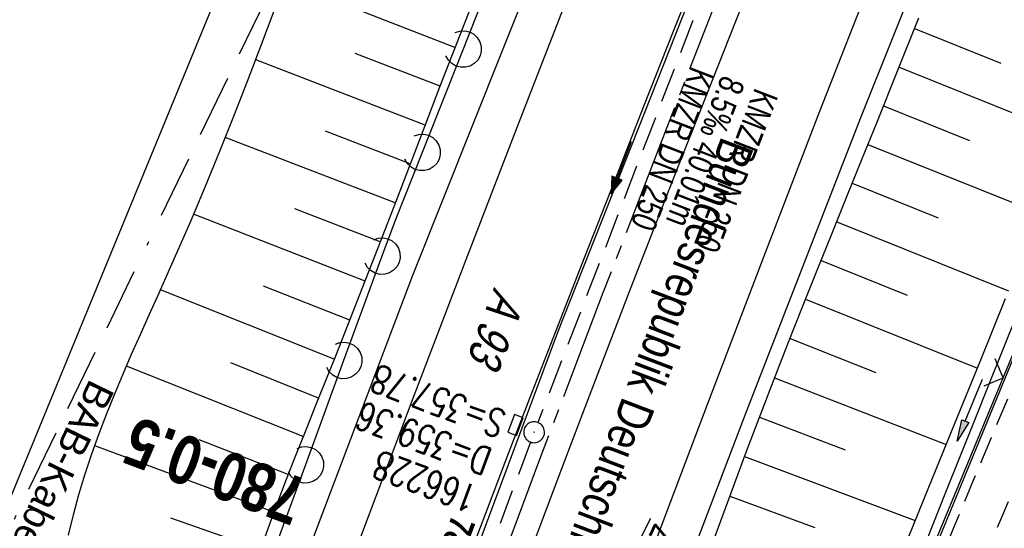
# Model space of a CAD drawing. Extents: x 508892 to 509489, y 458506 to 459473.
# Tile 36 of 63: x 509129 to 509200, y 459042 to 459078. Entities that reach past the tile are written whole.
import ezdxf
from ezdxf.enums import TextEntityAlignment as Align

# ---------------------------------------------------------------- set-up
doc = ezdxf.new("R2010")
doc.units = 0
doc.header["$LTSCALE"] = 10
doc.header["$MEASUREMENT"] = 0
for name, pattern in [('ACAD_ISO16W100', [73, 15, -6.5, 15, -6.5, 15, -7, 1, -7]), ('ACHSE', [5.5, 4, -0.5, 0.5, -0.5]), ('AUSGEZOGEN', [0]), ('LT00', [0]), ('LT11', [0.3, 0.2, -0.1]), ('LT17', [0.15, 0.1, -0.05]), ('STRICHLINIE2', [0.375, 0.25, -0.125])]:
    doc.linetypes.add(name, pattern=pattern)
doc.layers.get('0').update_dxf_attribs({"linetype": 'LT00'})
for name, color, linetype in [('--EK_FBR', 1, 'LT00'), ('--EK_Halt-Pfeil', 4, 'LT00'), ('--EK_Haltung', 7, 'STRICHLINIE2'), ('--EK_Haltung-Text', 140, 'LT00'), ('--EK_Schacht-Text', 5, 'LT00'), ('--EK_STATIONSZEICHEN_NR', 19, 'LT17'), ('--EL_DFK_AB_L', 21, 'LT00'), ('--EL_Halt-Pfeil', 4, 'LT00'), ('--EL_Haltung', 182, 'STRICHLINIE2'), ('--EL_Haltung-Text', 182, 'LT00'), ('-AX-093', 35, 'ACHSE'), ('-STATIONZEICHEN_NR', 19, 'LT00'), ('BAB-KABEL', 220, 'ACAD_ISO16W100'), ('BAB-KABEL_TEXT', 221, 'Continuous'), ('BRD', 255, 'Continuous'), ('DFK_AB_L', 21, 'LT00'), ('DFK_BES-WEGE', 255, 'LT00'), ('PFEIL', 140, 'AUSGEZOGEN'), ('V111_AFBR_BAB', 250, 'LT00'), ('V111_BOESCH', 250, 'LT00'), ('V111_BOSCHUNG', 250, 'LT00'), ('V111_FELDWEG', 250, 'LT11'), ('V111_GRABEN', 250, 'LT00'), ('V111_H_BORD', 8, 'LT00'), ('V111_KA_PRUF', 182, 'LT00'), ('V111_LAERM', 11, 'LT00'), ('V111_LD_MARK', 250, 'LT00'), ('V111_SINKK', 182, 'LT00'), ('V111_ZAUN', 40, 'LT00')]:
    doc.layers.add(name, color=color, linetype=linetype)
doc.styles.add('Beschrift', font='ARIAL.TTF')
doc.styles.add('Haltungsbeschriftung', font='ARIAL.TTF', dxfattribs={"width": 0.75})
doc.styles.add('Knoten', font='ARIALBD.TTF', dxfattribs={"width": 0.8, "height": 1.8})
doc.styles.add('schachtbeschriftung', font='romans.shx', dxfattribs={"width": 0.75, "height": 2})
doc.styles.get("Standard").update_dxf_attribs({"font": 'ARIAL.TTF'})

# ---------------------------------------------------------------- blocks, each defined once
blk = doc.blocks.new('Pfreil3')
at = {"layer": 'PFEIL'}
blk.add_hatch(color=256, dxfattribs=at).paths.add_polyline_path([(-1.549, 0.273), (-1.549, -0.273), (0, 0)])
for p, q in [((-1.549, 0), (-4.831, 0)), ((-1.549, -0.273), (-1.549, 0.273)), ((-1.549, 0.273), (0, 0)), ((0, 0), (-1.549, -0.273))]:
    blk.add_line(p, q, dxfattribs=at)
blk = doc.blocks.new('SYMB0003')
at = {"color": 0, "linetype": 'ByBlock'}
for p, q in [((-0.015712, 0), (0.010166, 0.012015)), ((0, -0.021257), (-0.015712, 0)), ((0.010166, 0.012015), (0, -0.021257))]:
    blk.add_line(p, q, dxfattribs=at)
for points in [[(-0.031395, 0.499013), (-0.093691, 0.491144), (-0.154509, 0.475528), (-0.21289, 0.452414), (-0.267913, 0.422164), (-0.318712, 0.385257), (-0.364484, 0.342274), (-0.404509, 0.293893), (-0.438154, 0.240877), (-0.464888, 0.184062), (-0.484292, 0.124345), (-0.496058, 0.062667), (-0.5, 0)], [(0.5, 0), (0.496057, 0.062667), (0.484292, 0.124345), (0.464888, 0.184062), (0.438153, 0.240877), (0.404509, 0.293893), (0.364484, 0.342274), (0.318712, 0.385257), (0.267913, 0.422164), (0.21289, 0.452414), (0.154509, 0.475528), (0.093691, 0.491144), (0.031395, 0.499013), (-0.031395, 0.499013)], [(-0.5, 0), (-0.496058, -0.062667), (-0.484292, -0.124345), (-0.464888, -0.184062), (-0.438154, -0.240877), (-0.404509, -0.293893), (-0.364485, -0.342274), (-0.318712, -0.385257), (-0.267914, -0.422164), (-0.21289, -0.452414), (-0.154509, -0.475529), (-0.093691, -0.491144), (-0.031395, -0.499014), (0.031395, -0.499014)], [(0.031395, -0.499014), (0.093691, -0.491144), (0.154509, -0.475529), (0.21289, -0.452414), (0.267914, -0.422164), (0.318712, -0.385257), (0.364485, -0.342274), (0.404509, -0.293893), (0.438154, -0.240877), (0.464889, -0.184062), (0.484292, -0.124345), (0.496058, -0.062667), (0.5, 0)]]:
    blk.add_lwpolyline(points, dxfattribs=at)
blk = doc.blocks.new('SYMB7122')
at = {"color": 0, "linetype": 'ByBlock'}
for points in [[(-0.109975, -0.002365), (-0.106745, 0.026562), (-0.096041, 0.053629), (-0.078613, 0.076941), (-0.055681, 0.094866), (-0.028851, 0.106149), (0, 0.11)], [(0, 0.11), (0.028851, 0.106149), (0.055681, 0.094866), (0.078613, 0.076941), (0.096041, 0.053629), (0.106745, 0.026562), (0.109975, -0.002365)], [(-0.075234, -0.080249), (-0.093647, -0.057708), (-0.105504, -0.031126), (-0.109975, -0.002365)], [(0.109975, -0.002365), (0.105504, -0.031126), (0.093647, -0.057708), (0.075234, -0.080249)]]:
    blk.add_lwpolyline(points, dxfattribs=at)
blk = doc.blocks.new('SYMB0024')
at = {"color": 0, "linetype": 'ByBlock'}
for p, q in [((-0.5, 0.5), (0, 0)), ((0, 0), (0.5, 0.5))]:
    blk.add_line(p, q, dxfattribs=at)
blk = doc.blocks.new('SYMB0652')
at = {"color": 0, "linetype": 'ByBlock'}
blk.add_lwpolyline([(-0.15, -0.075), (0.15, -0.075), (0.15, 0.075), (-0.15, 0.075), (-0.15, -0.075)], dxfattribs=at)
blk = doc.blocks.new('SYMB0070')
at = {"color": 0, "linetype": 'ByBlock'}
for p, q in [((-0.5, 0), (0.2, 0)), ((0.5, 0), (0.2, 0.1)), ((0.2, 0.1), (0.2, 0)), ((0.468, 0), (0.21, 0.086)), ((0.21, 0.086), (0.21, -0.086)), ((0.21, -0.086), (0.468, 0)), ((0.22, -0.072), (0.437, 0)), ((0.23, -0.058), (0.405, 0)), ((0.24, -0.045), (0.374, 0)), ((0.342, 0), (0.25, 0.031)), ((0.25, 0.031), (0.25, -0.031)), ((0.25, -0.031), (0.342, 0)), ((0.26, -0.017), (0.31, 0)), ((0.27, -0.003), (0.279, 0))]:
    blk.add_line(p, q, dxfattribs=at)
for points in [[(0.2, 0), (0.2, -0.1), (0.5, 0)], [(0.437, 0), (0.22, 0.072), (0.22, -0.072)], [(0.405, 0), (0.23, 0.058), (0.23, -0.058)], [(0.374, 0), (0.24, 0.045), (0.24, -0.045)], [(0.31, 0), (0.26, 0.017), (0.26, -0.017)], [(0.279, 0), (0.27, 0.003), (0.27, -0.003)]]:
    blk.add_lwpolyline(points, dxfattribs=at)

msp = doc.modelspace()

# ---------------------------------------------------------------- linework, layer by layer
at = {"layer": '--EK_FBR', "linetype": 'LT11', "flags": 128}
for points in [[(509289.629, 459266.616), (509289.85, 459266.067), (509289.998, 459265.493), (509290.07, 459264.905), (509290.066, 459264.313), (509289.986, 459263.726), (509289.831, 459263.154), (509289.079, 459261.014), (509288.295, 459258.886), (509287.48, 459256.769), (509286.639, 459254.661), (509285.773, 459252.564), (509284.885, 459250.475), (509283.978, 459248.393), (509283.056, 459246.319), (509282.12, 459244.251), (509280.968, 459241.745), (509279.804, 459239.245), (509278.63, 459236.751), (509277.449, 459234.259), (509276.265, 459231.77), (509275.08, 459229.281), (509273.898, 459226.791), (509271.386, 459221.457), (509268.9, 459216.11), (509266.44, 459210.751), (509264.008, 459205.379), (509262.848, 459202.791), (509261.692, 459200.201), (509260.539, 459197.61), (509259.385, 459195.019), (509258.229, 459192.428), (509257.558, 459190.926), (509256.889, 459189.422), (509256.229, 459187.915), (509255.582, 459186.403), (509254.952, 459184.884), (509254.418, 459183.548), (509253.896, 459182.206), (509253.383, 459180.862), (509252.874, 459179.515), (509252.365, 459178.169), (509251.851, 459176.825), (509251.328, 459175.484), (509250.573, 459173.611), (509249.796, 459171.748), (509249.001, 459169.891), (509248.192, 459168.04), (509247.375, 459166.193), (509246.552, 459164.348), (509245.729, 459162.503), (509244.909, 459160.657), (509244.097, 459158.807), (509243.154, 459156.62), (509242.225, 459154.427), (509241.307, 459152.229), (509240.397, 459150.028), (509239.491, 459147.826), (509238.588, 459145.622), (509236.518, 459140.583), (509234.444, 459135.545), (509232.366, 459130.509), (509230.286, 459125.474), (509228.205, 459120.439), (509226.126, 459115.404), (509224.048, 459110.367), (509221.975, 459105.33), (509219.906, 459100.29), (509217.594, 459094.635), (509215.291, 459088.976), (509212.999, 459083.312), (509211.723, 459080.144), (509210.449, 459076.976), (509209.176, 459073.807), (509207.902, 459070.639), (509206.625, 459067.471), (509205.344, 459064.306), (509204.057, 459061.143), (509202.762, 459057.983), (509201.421, 459054.736), (509200.073, 459051.493), (509198.719, 459048.251), (509197.363, 459045.011), (509196.005, 459041.771), (509194.65, 459038.53), (509193.298, 459035.288), (509191.952, 459032.043), (509190.637, 459028.851), (509189.328, 459025.656), (509188.024, 459022.459), (509186.723, 459019.261), (509185.424, 459016.062), (509184.222, 459012.797), (509182.934, 459009.565), (509181.563, 459006.368), (509180.108, 459003.208), (509179.634, 459002.563), (509179.152, 459001.927), (509178.653, 459001.306), (509178.13, 459000.708), (509177.574, 459000.143), (509176.977, 458999.617), (509176.538, 458999.284), (509176.077, 458998.983), (509175.593, 458998.725), (509175.087, 458998.52)], [(509295.725, 459263.501), (509295.165, 459262.922), (509294.666, 459262.289), (509294.234, 459261.609), (509293.873, 459260.889), (509292.396, 459257.908), (509290.922, 459254.927), (509289.451, 459251.945), (509287.987, 459248.959), (509286.529, 459245.97), (509285.081, 459242.976), (509283.694, 459240.082), (509282.314, 459237.185), (509280.94, 459234.285), (509279.568, 459231.384), (509278.195, 459228.483), (509276.82, 459225.584), (509275.395, 459222.593), (509273.965, 459219.604), (509272.533, 459216.616), (509271.099, 459213.629), (509269.666, 459210.641), (509268.235, 459207.652), (509266.807, 459204.661), (509265.921, 459202.797), (509265.04, 459200.931), (509264.166, 459199.061), (509263.302, 459197.187), (509262.451, 459195.308), (509261.616, 459193.421), (509260.799, 459191.527), (509260.034, 459189.701), (509259.285, 459187.869), (509258.549, 459186.031), (509257.824, 459184.189), (509257.061, 459182.228), (509256.302, 459180.266), (509255.543, 459178.305), (509254.779, 459176.345), (509254.007, 459174.388), (509253.016, 459171.925), (509252.006, 459169.47), (509250.98, 459167.021), (509249.94, 459164.578), (509248.888, 459162.14), (509247.826, 459159.706), (509246.756, 459157.276), (509245.654, 459154.79), (509244.549, 459152.306), (509243.444, 459149.822), (509242.343, 459147.336), (509241.247, 459144.848), (509239.602, 459141.067), (509237.977, 459137.278), (509236.37, 459133.48), (509234.779, 459129.676), (509233.202, 459125.865), (509231.638, 459122.05), (509230.085, 459118.229), (509228.542, 459114.405), (509227.006, 459110.577), (509225.475, 459106.747), (509223.949, 459102.916), (509222.425, 459099.084), (509220.737, 459094.839), (509219.05, 459090.594), (509217.362, 459086.35), (509215.672, 459082.106), (509214.231, 459078.493), (509212.788, 459074.881), (509211.339, 459071.27), (509209.885, 459067.663), (509208.423, 459064.058), (509206.951, 459060.457), (509205.469, 459056.861), (509204.262, 459053.957), (509203.049, 459051.055), (509201.831, 459048.155), (509200.611, 459045.255), (509199.391, 459042.356), (509198.173, 459039.457), (509196.959, 459036.555), (509195.749, 459033.652), (509194.548, 459030.745), (509193.229, 459027.526), (509191.92, 459024.303), (509190.618, 459021.077), (509189.32, 459017.849), (509188.025, 459014.62), (509183.421, 459002.149), (509183.311, 459001.142), (509183.209, 459000.136), (509183.123, 458999.129), (509183.06, 458998.122), (509183.029, 458997.115), (509183.036, 458996.107), (509183.101, 458994.936), (509183.227, 458993.767), (509183.409, 458992.604), (509183.644, 458991.45), (509183.928, 458990.307), (509184.259, 458989.178), (509184.592, 458988.178), (509184.953, 458987.19), (509185.336, 458986.21), (509185.733, 458985.235), (509186.139, 458984.263), (509186.547, 458983.29), (509186.951, 458982.314), (509187.392, 458981.209), (509187.814, 458980.095), (509188.21, 458978.972), (509188.576, 458977.841), (509188.906, 458976.7), (509189.195, 458975.55), (509189.437, 458974.389), (509189.627, 458973.219), (509189.78, 458971.8), (509189.851, 458970.372), (509189.842, 458968.939), (509189.754, 458967.505), (509189.588, 458966.077), (509189.347, 458964.659), (509189.033, 458963.257), (509188.645, 458961.875), (509188.139, 458960.389), (509187.554, 458958.934), (509186.895, 458957.511), (509186.168, 458956.121), (509185.379, 458954.765), (509184.533, 458953.442), (509183.636, 458952.155), (509182.695, 458950.904), (509181.729, 458949.706), (509180.729, 458948.54), (509179.699, 458947.401), (509178.644, 458946.285), (509177.567, 458945.189), (509176.473, 458944.108), (509175.366, 458943.039), (509174.249, 458941.977), (509173.128, 458940.919), (509172.005, 458939.86), (509170.706, 458938.626), (509169.416, 458937.382), (509168.137, 458936.128), (509166.875, 458934.859), (509165.633, 458933.572), (509164.416, 458932.266), (509163.226, 458930.938), (509162.069, 458929.584), (509160.947, 458928.202), (509159.866, 458926.789), (509158.776, 458925.269), (509157.731, 458923.715), (509156.729, 458922.13), (509155.767, 458920.518), (509154.841, 458918.881), (509153.95, 458917.224), (509153.09, 458915.549), (509152.258, 458913.86), (509151.451, 458912.159), (509150.386, 458909.825), (509149.36, 458907.477), (509148.37, 458905.116), (509147.413, 458902.743), (509146.486, 458900.359), (509145.586, 458897.965), (509144.712, 458895.563), (509143.859, 458893.152), (509143.002, 458890.667), (509142.163, 458888.175), (509141.338, 458885.678), (509140.526, 458883.177), (509139.722, 458880.672), (509138.924, 458878.165), (509138.13, 458875.657), (509137.337, 458873.149), (509136.541, 458870.641), (509135.756, 458868.181), (509134.969, 458865.722), (509134.181, 458863.263), (509133.395, 458860.804), (509132.614, 458858.344), (509131.84, 458855.882), (509131.074, 458853.417), (509130.32, 458850.948), (509129.58, 458848.476), (509128.83, 458845.915), (509128.095, 458843.349), (509127.371, 458840.78), (509126.656, 458838.208), (509125.947, 458835.634), (509125.241, 458833.059), (509124.536, 458830.484), (509123.828, 458827.91), (509123.116, 458825.337), (509122.395, 458822.767), (509121.664, 458820.199), (509120.923, 458817.645), (509120.172, 458815.094), (509119.414, 458812.545), (509118.651, 458809.998), (509117.886, 458807.451), (509117.123, 458804.903), (509116.364, 458802.355), (509115.611, 458799.804), (509114.869, 458797.251), (509114.032, 458794.317), (509113.209, 458791.378), (509112.397, 458788.436), (509111.594, 458785.492), (509110.798, 458782.546), (509110.005, 458779.598), (509109.213, 458776.651), (509108.419, 458773.704), (509107.517, 458770.375), (509106.612, 458767.048), (509105.705, 458763.721), (509104.799, 458760.394), (509103.895, 458757.066), (509102.996, 458753.737), (509102.103, 458750.406), (509101.22, 458747.073), (509100.347, 458743.737), (509099.4, 458740.058), (509098.466, 458736.375), (509097.545, 458732.69), (509096.633, 458729.002), (509095.729, 458725.312), (509094.832, 458721.62), (509093.106, 458714.464), (509091.396, 458707.305), (509089.704, 458700.141), (509088.031, 458692.972), (509087.314, 458689.871), (509086.603, 458686.769), (509085.899, 458683.664), (509085.206, 458680.558), (509084.524, 458677.449), (509083.857, 458674.338), (509083.205, 458671.223), (509082.572, 458668.104), (509081.956, 458664.972), (509081.358, 458661.837), (509080.775, 458658.699), (509080.204, 458655.558), (509079.643, 458652.416), (509079.088, 458649.272), (509078.538, 458646.128), (509077.309, 458639.07), (509076.475, 458634.267), (509075.449, 458628.336), (509074.425, 458622.404), (509073.401, 458616.473), (509072.377, 458610.541), (509071.352, 458604.609), (509070.324, 458598.678), (509069.292, 458592.746), (509068.899, 458590.49), (509068.508, 458588.234), (509068.122, 458585.977), (509067.744, 458583.719), (509067.377, 458581.46), (509067.023, 458579.198), (509066.686, 458576.934), (509066.368, 458574.668), (509066.11, 458572.704), (509065.864, 458570.739), (509065.629, 458568.772), (509065.401, 458566.804), (509065.175, 458564.835), (509064.95, 458562.867), (509064.709, 458560.79), (509064.46, 458558.713), (509064.2, 458556.638), (509063.906, 458554.417), (509063.6, 458552.198), (509063.283, 458549.98), (509062.959, 458547.763), (509062.633, 458545.546), (509062.308, 458543.329), (509062.305, 458543.306)]]:
    msp.add_lwpolyline(points, dxfattribs=at)
at = {"layer": '--EK_FBR'}
for points in [[(509101.791, 458805.626), (509107.869, 458828.242), (509114.539, 458851.853), (509121.358, 458874.708), (509128.025, 458896.786), (509134.861, 458918.497), (509142.083, 458940.566), (509149.559, 458962.753), (509156.84, 458984.09), (509159.697, 458992.052), (509164.729, 459006.158), (509172.751, 459028.261), (509181.102, 459050.16), (509189.381, 459071.423), (509198.414, 459093.95)], [(509071.255, 458790.808), (509076.957, 458813.025), (509082.942, 458835.459), (509089.706, 458859.116), (509096.603, 458882.26), (509103.41, 458904.697), (509110.188, 458926.557), (509117.432, 458948.586), (509125.283, 458971.908), (509132.547, 458992.908), (509135.326, 459000.77), (509140.399, 459014.958), (509148.741, 459037.987), (509157.07, 459059.955), (509165.701, 459081.634)]]:
    msp.add_lwpolyline(points, dxfattribs=at)
at = {"layer": '--EK_FBR', "color": 2}
for points in [[(509178.053, 459083.1), (509175.828, 459077.499), (509173.689, 459072.092), (509171.558, 459066.681), (509169.436, 459061.267), (509167.324, 459055.849), (509165.642, 459051.51), (509163.968, 459047.167), (509162.304, 459042.821), (509160.652, 459038.47)], [(509181.227, 459080.54), (509179.432, 459076.026), (509177.756, 459071.792), (509176.087, 459067.556), (509174.426, 459063.316), (509172.775, 459059.072), (509171.134, 459054.825), (509169.451, 459050.434), (509167.779, 459046.038), (509166.117, 459041.639), (509164.465, 459037.236), (509162.822, 459032.83), (509159.828, 459024.74), (509156.861, 459016.64), (509153.92, 459008.53), (509152.135, 459003.564), (509150.361, 458998.594), (509148.601, 458993.62), (509146.855, 458988.64), (509145.334, 458984.261), (509143.823, 458979.878), (509142.321, 458975.493), (509140.826, 458971.105), (509139.336, 458966.715)]]:
    msp.add_lwpolyline(points, dxfattribs=at)
at = {"layer": '--EK_Haltung'}
for p, q in [((509179.933, 459085.289), (509166.07, 459049.359)), ((509165.539, 459047.957), (509152.249, 459012.212))]:
    msp.add_line(p, q, dxfattribs=at)
at = {"layer": '--EK_Schacht-Text', "flags": 128}
msp.add_lwpolyline([(509174.194, 459042.445), (509165.548, 459025.202), (509151.988, 459011.509)], dxfattribs=at)
at = {"layer": '--EL_DFK_AB_L'}
for p, q in [((509181.466, 459008.263), (509255.594, 459188.116)), ((509123.856, 459033.673), (509181.815, 459174.506))]:
    msp.add_line(p, q, dxfattribs=at)
at = {"layer": '--EL_Haltung'}
for p, q in [((509179.933, 459085.289), (509166.07, 459049.359)), ((509165.539, 459047.957), (509152.249, 459012.212))]:
    msp.add_line(p, q, dxfattribs=at)
at = {"layer": '-AX-093', "ltscale": 0.2}
msp.add_lwpolyline([(509179.91, 459082.237), (509175.307, 459070.472), (509170.757, 459058.686), (509166.261, 459046.88), (509161.82, 459035.053), (509157.434, 459023.206), (509153.104, 459011.338), (509148.83, 458999.449), (509144.614, 458987.54), (509140.456, 458975.611), (509136.357, 458963.661), (509132.317, 458951.691), (509128.338, 458939.701), (509124.419, 458927.691), (509120.563, 458915.66), (509116.768, 458903.61)], dxfattribs=at)
at = {"layer": 'BAB-KABEL', "ltscale": 0.03, "flags": 128}
msp.add_lwpolyline([(509299.722, 459442.541), (509274.625, 459384.823), (509267.631, 459368.489), (509243.678, 459313.82), (509239.637, 459304.02), (509234.976, 459295.765), (509226.288, 459268.825), (509215.476, 459236.791), (509200.001, 459191.227), (509193.631, 459178.045), (509172.846, 459133.934), (509148.464, 459083.907), (509126.649, 459038.885), (509124.71, 459016.934), (509122.179, 459009.741), (509117.317, 458994.531), (509111.817, 458976.328), (509100.507, 458938.303), (509091.196, 458907.517), (509082.968, 458878.7), (509074.87, 458850.138), (509067.165, 458819.129), (509061.589, 458795.767), (509054.94, 458765.751), (509049.887, 458743.543), (509046.033, 458723.612), (509042.448, 458703.978), (509036.153, 458673.069), (509032.595, 458654.805), (509028.862, 458630.359), (509025.782, 458607.356), (509022.865, 458586.792), (509019.457, 458565.396), (509018.671, 458559.848)], dxfattribs=at)
at = {"layer": 'DFK_AB_L'}
for p, q in [((509181.466, 459008.263), (509255.594, 459188.116)), ((509123.856, 459033.673), (509181.815, 459174.506))]:
    msp.add_line(p, q, dxfattribs=at)
at = {"layer": 'V111_AFBR_BAB'}
for points in [[(509101.791, 458805.626), (509107.869, 458828.242), (509114.539, 458851.853), (509121.358, 458874.708), (509128.025, 458896.786), (509134.861, 458918.497), (509142.083, 458940.566), (509149.559, 458962.753), (509156.84, 458984.09), (509159.697, 458992.052), (509164.729, 459006.158), (509172.751, 459028.261), (509181.102, 459050.16), (509189.381, 459071.423), (509198.414, 459093.95)], [(509071.255, 458790.808), (509076.957, 458813.025), (509082.942, 458835.459), (509089.706, 458859.116), (509096.603, 458882.26), (509103.41, 458904.697), (509110.188, 458926.557), (509117.432, 458948.586), (509125.283, 458971.908), (509132.547, 458992.908), (509135.326, 459000.77), (509140.399, 459014.958), (509148.741, 459037.987), (509157.07, 459059.955), (509165.701, 459081.634)]]:
    msp.add_lwpolyline(points, dxfattribs=at)
at = {"layer": 'V111_AFBR_BAB', "color": 0}
for points in [[(509178.053, 459083.1), (509175.828, 459077.499), (509173.689, 459072.092), (509171.558, 459066.681), (509169.436, 459061.267), (509167.324, 459055.849), (509165.642, 459051.51), (509163.968, 459047.167), (509162.304, 459042.821), (509160.652, 459038.47)], [(509181.227, 459080.54), (509179.432, 459076.026), (509177.756, 459071.792), (509176.087, 459067.556), (509174.426, 459063.316), (509172.775, 459059.072), (509171.134, 459054.825), (509169.451, 459050.434), (509167.779, 459046.038), (509166.117, 459041.639), (509164.465, 459037.236), (509162.822, 459032.83), (509159.828, 459024.74), (509156.861, 459016.64), (509153.92, 459008.53), (509152.135, 459003.564), (509150.361, 458998.594), (509148.601, 458993.62), (509146.855, 458988.64), (509145.334, 458984.261), (509143.823, 458979.878), (509142.321, 458975.493), (509140.826, 458971.105), (509139.336, 458966.715)]]:
    msp.add_lwpolyline(points, dxfattribs=at)
at = {"layer": 'V111_BOESCH'}
for points in [[(509161.433, 459079.743), (509160.069, 459076.252), (509158.999, 459073.487), (509157.934, 459070.719), (509156.871, 459067.951), (509155.808, 459065.182), (509154.742, 459062.415), (509153.669, 459059.649), (509152.586, 459056.887), (509151.491, 459054.129), (509150.779, 459052.358), (509150.066, 459050.588), (509149.354, 459048.817), (509148.649, 459047.044), (509147.954, 459045.268), (509147.273, 459043.486), (509146.611, 459041.698), (509145.971, 459039.903), (509145.359, 459038.098), (509144.778, 459036.282), (509138.367, 459015.589)], [(509132.272, 459041.259), (509132.617, 459042.709), (509133.018, 459044.19), (509133.463, 459045.658), (509133.948, 459047.116), (509134.469, 459048.564), (509135.02, 459050.004), (509135.598, 459051.436), (509136.196, 459052.862), (509136.812, 459054.284), (509137.44, 459055.702), (509138.076, 459057.117), (509138.715, 459058.532), (509139.352, 459059.947), (509139.984, 459061.364), (509141.07, 459063.861), (509142.126, 459066.365), (509143.157, 459068.877), (509144.164, 459071.396), (509145.151, 459073.92), (509146.123, 459076.45), (509147.08, 459078.984)], [(509178.331, 459039.807), (509179.24, 459042.28), (509180.153, 459044.751), (509181.075, 459047.219), (509182.008, 459049.683), (509183.036, 459052.352), (509184.078, 459055.016), (509185.131, 459057.674), (509186.193, 459060.329), (509187.261, 459062.982), (509188.333, 459065.632), (509189.406, 459068.283), (509190.477, 459070.934), (509191.995, 459074.707), (509193.506, 459078.483)]]:
    msp.add_lwpolyline(points, dxfattribs=at)
at = {"layer": 'V111_BOSCHUNG'}
for p, q in [((509160.102, 459076.337), (509147.873, 459081.105)), ((509193.2, 459077.719), (509199.418, 459075.22)), ((509159.024, 459073.552), (509152.92, 459075.917)), ((509157.951, 459070.764), (509145.747, 459075.466)), ((509192.085, 459074.934), (509204.501, 459069.944)), ((509190.967, 459072.15), (509197.168, 459069.658)), ((509156.876, 459067.963), (509150.77, 459070.316)), ((509155.801, 459065.163), (509143.56, 459069.879)), ((509189.845, 459069.368), (509202.239, 459064.387)), ((509188.719, 459066.587), (509194.914, 459064.097)), ((509154.717, 459062.351), (509148.576, 459064.731)), ((509153.627, 459059.542), (509141.281, 459064.355)), ((509187.594, 459063.806), (509199.98, 459058.829)), ((509186.472, 459061.024), (509192.662, 459058.536)), ((509151.404, 459053.913), (509138.884, 459058.907)), ((509152.522, 459056.725), (509146.31, 459059.175)), ((509185.351, 459058.227), (509197.727, 459053.282)), ((509184.235, 459055.414), (509190.421, 459052.971)), ((509149.166, 459048.346), (509136.438, 459053.424)), ((509150.28, 459051.118), (509143.967, 459053.65)), ((509183.126, 459052.585), (509195.49, 459047.785)), ((509182.033, 459049.749), (509188.202, 459047.396)), ((509147.058, 459042.912), (509134.152, 459047.693)), ((509148.089, 459045.616), (509141.672, 459048.106)), ((509180.958, 459046.906), (509193.251, 459042.301)), ((509179.901, 459044.071), (509186.013, 459041.809)), ((509146.081, 459040.215), (509139.627, 459042.467))]:
    msp.add_line(p, q, dxfattribs=at)
at = {"layer": 'V111_FELDWEG', "flags": 128}
for points in [[(509289.629, 459266.616), (509289.85, 459266.067), (509289.998, 459265.493), (509290.07, 459264.905), (509290.066, 459264.313), (509289.986, 459263.726), (509289.831, 459263.154), (509289.079, 459261.014), (509288.295, 459258.886), (509287.48, 459256.769), (509286.639, 459254.661), (509285.773, 459252.564), (509284.885, 459250.475), (509283.978, 459248.393), (509283.056, 459246.319), (509282.12, 459244.251), (509280.968, 459241.745), (509279.804, 459239.245), (509278.63, 459236.751), (509277.449, 459234.259), (509276.265, 459231.77), (509275.08, 459229.281), (509273.898, 459226.791), (509271.386, 459221.457), (509268.9, 459216.11), (509266.44, 459210.751), (509264.008, 459205.379), (509262.848, 459202.791), (509261.692, 459200.201), (509260.539, 459197.61), (509259.385, 459195.019), (509258.229, 459192.428), (509257.558, 459190.926), (509256.889, 459189.422), (509256.229, 459187.915), (509255.582, 459186.403), (509254.952, 459184.884), (509254.418, 459183.548), (509253.896, 459182.206), (509253.383, 459180.862), (509252.874, 459179.515), (509252.365, 459178.169), (509251.851, 459176.825), (509251.328, 459175.484), (509250.573, 459173.611), (509249.796, 459171.748), (509249.001, 459169.891), (509248.192, 459168.04), (509247.375, 459166.193), (509246.552, 459164.348), (509245.729, 459162.503), (509244.909, 459160.657), (509244.097, 459158.807), (509243.154, 459156.62), (509242.225, 459154.427), (509241.307, 459152.229), (509240.397, 459150.028), (509239.491, 459147.826), (509238.588, 459145.622), (509236.518, 459140.583), (509234.444, 459135.545), (509232.366, 459130.509), (509230.286, 459125.474), (509228.205, 459120.439), (509226.126, 459115.404), (509224.048, 459110.367), (509221.975, 459105.33), (509219.906, 459100.29), (509217.594, 459094.635), (509215.291, 459088.976), (509212.999, 459083.312), (509211.723, 459080.144), (509210.449, 459076.976), (509209.176, 459073.807), (509207.902, 459070.639), (509206.625, 459067.471), (509205.344, 459064.306), (509204.057, 459061.143), (509202.762, 459057.983), (509201.421, 459054.736), (509200.073, 459051.493), (509198.719, 459048.251), (509197.363, 459045.011), (509196.005, 459041.771), (509194.65, 459038.53), (509193.298, 459035.288), (509191.952, 459032.043), (509190.637, 459028.851), (509189.328, 459025.656), (509188.024, 459022.459), (509186.723, 459019.261), (509185.424, 459016.062), (509184.222, 459012.797), (509182.934, 459009.565), (509181.563, 459006.368), (509180.108, 459003.208), (509179.634, 459002.563), (509179.152, 459001.927), (509178.653, 459001.306), (509178.13, 459000.708), (509177.574, 459000.143), (509176.977, 458999.617), (509176.538, 458999.284), (509176.077, 458998.983), (509175.593, 458998.725), (509175.087, 458998.52)], [(509295.725, 459263.501), (509295.165, 459262.922), (509294.666, 459262.289), (509294.234, 459261.609), (509293.873, 459260.889), (509292.396, 459257.908), (509290.922, 459254.927), (509289.451, 459251.945), (509287.987, 459248.959), (509286.529, 459245.97), (509285.081, 459242.976), (509283.694, 459240.082), (509282.314, 459237.185), (509280.94, 459234.285), (509279.568, 459231.384), (509278.195, 459228.483), (509276.82, 459225.584), (509275.395, 459222.593), (509273.965, 459219.604), (509272.533, 459216.616), (509271.099, 459213.629), (509269.666, 459210.641), (509268.235, 459207.652), (509266.807, 459204.661), (509265.921, 459202.797), (509265.04, 459200.931), (509264.166, 459199.061), (509263.302, 459197.187), (509262.451, 459195.308), (509261.616, 459193.421), (509260.799, 459191.527), (509260.034, 459189.701), (509259.285, 459187.869), (509258.549, 459186.031), (509257.824, 459184.189), (509257.061, 459182.228), (509256.302, 459180.266), (509255.543, 459178.305), (509254.779, 459176.345), (509254.007, 459174.388), (509253.016, 459171.925), (509252.006, 459169.47), (509250.98, 459167.021), (509249.94, 459164.578), (509248.888, 459162.14), (509247.826, 459159.706), (509246.756, 459157.276), (509245.654, 459154.79), (509244.549, 459152.306), (509243.444, 459149.822), (509242.343, 459147.336), (509241.247, 459144.848), (509239.602, 459141.067), (509237.977, 459137.278), (509236.37, 459133.48), (509234.779, 459129.676), (509233.202, 459125.865), (509231.638, 459122.05), (509230.085, 459118.229), (509228.542, 459114.405), (509227.006, 459110.577), (509225.475, 459106.747), (509223.949, 459102.916), (509222.425, 459099.084), (509220.737, 459094.839), (509219.05, 459090.594), (509217.362, 459086.35), (509215.672, 459082.106), (509214.231, 459078.493), (509212.788, 459074.881), (509211.339, 459071.27), (509209.885, 459067.663), (509208.423, 459064.058), (509206.951, 459060.457), (509205.469, 459056.861), (509204.262, 459053.957), (509203.049, 459051.055), (509201.831, 459048.155), (509200.611, 459045.255), (509199.391, 459042.356), (509198.173, 459039.457), (509196.959, 459036.555), (509195.749, 459033.652), (509194.548, 459030.745), (509193.229, 459027.526), (509191.92, 459024.303), (509190.618, 459021.077), (509189.32, 459017.849), (509188.025, 459014.62), (509183.421, 459002.149), (509183.311, 459001.142), (509183.209, 459000.136), (509183.123, 458999.129), (509183.06, 458998.122), (509183.029, 458997.115), (509183.036, 458996.107), (509183.101, 458994.936), (509183.227, 458993.767), (509183.409, 458992.604), (509183.644, 458991.45), (509183.928, 458990.307), (509184.259, 458989.178), (509184.592, 458988.178), (509184.953, 458987.19), (509185.336, 458986.21), (509185.733, 458985.235), (509186.139, 458984.263), (509186.547, 458983.29), (509186.951, 458982.314), (509187.392, 458981.209), (509187.814, 458980.095), (509188.21, 458978.972), (509188.576, 458977.841), (509188.906, 458976.7), (509189.195, 458975.55), (509189.437, 458974.389), (509189.627, 458973.219), (509189.78, 458971.8), (509189.851, 458970.372), (509189.842, 458968.939), (509189.754, 458967.505), (509189.588, 458966.077), (509189.347, 458964.659), (509189.033, 458963.257), (509188.645, 458961.875), (509188.139, 458960.389), (509187.554, 458958.934), (509186.895, 458957.511), (509186.168, 458956.121), (509185.379, 458954.765), (509184.533, 458953.442), (509183.636, 458952.155), (509182.695, 458950.904), (509181.729, 458949.706), (509180.729, 458948.54), (509179.699, 458947.401), (509178.644, 458946.285), (509177.567, 458945.189), (509176.473, 458944.108), (509175.366, 458943.039), (509174.249, 458941.977), (509173.128, 458940.919), (509172.005, 458939.86), (509170.706, 458938.626), (509169.416, 458937.382), (509168.137, 458936.128), (509166.875, 458934.859), (509165.633, 458933.572), (509164.416, 458932.266), (509163.226, 458930.938), (509162.069, 458929.584), (509160.947, 458928.202), (509159.866, 458926.789), (509158.776, 458925.269), (509157.731, 458923.715), (509156.729, 458922.13), (509155.767, 458920.518), (509154.841, 458918.881), (509153.95, 458917.224), (509153.09, 458915.549), (509152.258, 458913.86), (509151.451, 458912.159), (509150.386, 458909.825), (509149.36, 458907.477), (509148.37, 458905.116), (509147.413, 458902.743), (509146.486, 458900.359), (509145.586, 458897.965), (509144.712, 458895.563), (509143.859, 458893.152), (509143.002, 458890.667), (509142.163, 458888.175), (509141.338, 458885.678), (509140.526, 458883.177), (509139.722, 458880.672), (509138.924, 458878.165), (509138.13, 458875.657), (509137.337, 458873.149), (509136.541, 458870.641), (509135.756, 458868.181), (509134.969, 458865.722), (509134.181, 458863.263), (509133.395, 458860.804), (509132.614, 458858.344), (509131.84, 458855.882), (509131.074, 458853.417), (509130.32, 458850.948), (509129.58, 458848.476), (509128.83, 458845.915), (509128.095, 458843.349), (509127.371, 458840.78), (509126.656, 458838.208), (509125.947, 458835.634), (509125.241, 458833.059), (509124.536, 458830.484), (509123.828, 458827.91), (509123.116, 458825.337), (509122.395, 458822.767), (509121.664, 458820.199), (509120.923, 458817.645), (509120.172, 458815.094), (509119.414, 458812.545), (509118.651, 458809.998), (509117.886, 458807.451), (509117.123, 458804.903), (509116.364, 458802.355), (509115.611, 458799.804), (509114.869, 458797.251), (509114.032, 458794.317), (509113.209, 458791.378), (509112.397, 458788.436), (509111.594, 458785.492), (509110.798, 458782.546), (509110.005, 458779.598), (509109.213, 458776.651), (509108.419, 458773.704), (509107.517, 458770.375), (509106.612, 458767.048), (509105.705, 458763.721), (509104.799, 458760.394), (509103.895, 458757.066), (509102.996, 458753.737), (509102.103, 458750.406), (509101.22, 458747.073), (509100.347, 458743.737), (509099.4, 458740.058), (509098.466, 458736.375), (509097.545, 458732.69), (509096.633, 458729.002), (509095.729, 458725.312), (509094.832, 458721.62), (509093.106, 458714.464), (509091.396, 458707.305), (509089.704, 458700.141), (509088.031, 458692.972), (509087.314, 458689.871), (509086.603, 458686.769), (509085.899, 458683.664), (509085.206, 458680.558), (509084.524, 458677.449), (509083.857, 458674.338), (509083.205, 458671.223), (509082.572, 458668.104), (509081.956, 458664.972), (509081.358, 458661.837), (509080.775, 458658.699), (509080.204, 458655.558), (509079.643, 458652.416), (509079.088, 458649.272), (509078.538, 458646.128), (509077.505, 458640.198), (509076.475, 458634.267), (509075.449, 458628.336), (509074.425, 458622.404), (509073.401, 458616.473), (509072.377, 458610.541), (509071.352, 458604.61), (509070.324, 458598.678), (509069.292, 458592.746), (509068.899, 458590.49), (509068.508, 458588.234), (509068.122, 458585.977), (509067.744, 458583.719), (509067.377, 458581.46), (509067.023, 458579.198), (509066.686, 458576.935), (509066.368, 458574.668), (509066.11, 458572.704), (509065.864, 458570.739), (509065.629, 458568.772), (509065.401, 458566.804), (509065.175, 458564.835), (509064.95, 458562.867), (509064.709, 458560.789), (509064.46, 458558.713), (509064.2, 458556.638), (509063.906, 458554.417), (509063.599, 458552.198), (509063.283, 458549.98), (509062.959, 458547.763), (509062.633, 458545.546), (509062.308, 458543.329), (509062.305, 458543.306)]]:
    msp.add_lwpolyline(points, dxfattribs=at)
at = {"layer": 'V111_GRABEN'}
for points in [[(509192.372, 459040.153), (509194.234, 459044.707), (509196.08, 459049.234), (509197.922, 459053.762), (509199.762, 459058.291)], [(509193.636, 459039.732), (509195.464, 459044.338), (509196.488, 459046.914), (509197.515, 459049.489), (509198.546, 459052.062), (509199.583, 459054.633), (509200.627, 459057.201)]]:
    msp.add_lwpolyline(points, dxfattribs=at)
at = {"layer": 'V111_H_BORD'}
msp.add_lwpolyline([(509184.893, 459099.796), (509167.479, 459055.829), (509165.437, 459050.361), (509163.395, 459044.894), (509161.356, 459039.425), (509159.319, 459033.955), (509157.502, 459029.064), (509155.69, 459024.171), (509153.883, 459019.276), (509152.084, 459014.378), (509150.294, 459009.477), (509148.514, 459004.573), (509146.745, 458999.664), (509144.99, 458994.75), (509143.25, 458989.832), (509141.328, 458984.343), (509139.426, 458978.847), (509137.541, 458973.346), (509135.672, 458967.839)], dxfattribs=at)
at = {"layer": 'V111_LAERM'}
for p, q in [((509163.635, 459083.664), (509160.682, 459076.229)), ((509160.682, 459076.229), (509157.728, 459068.794)), ((509154.841, 459061.334), (509152.083, 459053.825)), ((509152.083, 459053.825), (509149.325, 459046.315)), ((509149.325, 459046.315), (509146.567, 459038.805))]:
    msp.add_line(p, q, dxfattribs=at)
msp.add_lwpolyline([(509157.728, 459068.794), (509155.786, 459063.906), (509154.841, 459061.334)], dxfattribs=at)
at = {"layer": 'V111_LD_MARK'}
for points in [[(509125.364, 458897.516), (509128.827, 458908.581), (509132.343, 458919.629), (509135.911, 458930.661), (509139.53, 458941.676), (509143.199, 458952.675), (509146.918, 458963.657), (509150.687, 458974.623), (509154.504, 458985.573), (509158.369, 458996.506), (509162.281, 459007.422), (509166.239, 459018.322), (509170.243, 459029.206), (509174.292, 459040.073), (509178.385, 459050.924), (509182.343, 459061.292), (509186.341, 459071.645), (509190.381, 459081.981)], [(509168.451, 459080.593), (509164.645, 459070.837), (509160.875, 459061.067), (509157.143, 459051.283), (509153.449, 459041.485), (509149.793, 459031.672), (509146.178, 459021.845), (509142.602, 459012.003), (509139.068, 459002.146), (509135.575, 458992.275), (509130.789, 458978.524), (509126.085, 458964.744), (509121.463, 458950.937), (509116.924, 458937.102), (509112.467, 458923.241), (509108.092, 458909.353), (509103.8, 458895.44), (509099.59, 458881.502), (509095.846, 458868.849), (509092.17, 458856.176), (509088.564, 458843.483), (509085.027, 458830.771), (509081.56, 458818.039), (509078.165, 458805.288)]]:
    msp.add_lwpolyline(points, dxfattribs=at)
at = {"layer": 'V111_ZAUN'}
for p, q in [((509199.577, 459052.568), (509205.314, 459066.427)), ((509193.841, 459038.708), (509199.577, 459052.568))]:
    msp.add_line(p, q, dxfattribs=at)

# ---------------------------------------------------------------- block references
at = {"layer": '--EK_Halt-Pfeil', "xscale": 3.999999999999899, "yscale": 4, "zscale": 4, "rotation": 248.9018600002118}
msp.add_blockref('SYMB0070', (509172.069, 459067.685), dxfattribs=at)
at = {"layer": '--EL_Halt-Pfeil', "xscale": 3.999999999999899, "yscale": 4, "zscale": 4, "rotation": 248.9018600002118}
msp.add_blockref('SYMB0070', (509172.069, 459067.685), dxfattribs=at)
at = {"layer": 'PFEIL', "rotation": 247.683737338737}
msp.add_blockref('Pfreil3', (509196.264, 459048.022), dxfattribs=at)
at = {"layer": 'V111_KA_PRUF', "xscale": 1.499999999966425, "yscale": 1.5, "zscale": 1.5, "rotation": 249.2379000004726}
msp.add_blockref('SYMB0003', (509165.8, 459048.66), dxfattribs=at)
at = {"layer": 'V111_LAERM', "yscale": 12, "zscale": 12}
for p, xscale, rotation in [((509160.682, 459076.229), 12.0000000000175, 248.3321299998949), ((509157.728, 459068.794), 12.0000000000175, 248.3321299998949), ((509154.841, 459061.334), 12.00000000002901, 249.8324199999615), ((509152.083, 459053.825), 12.00000000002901, 249.8324199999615), ((509149.325, 459046.315), 12.00000000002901, 249.8324199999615)]:
    msp.add_blockref('SYMB7122', p, dxfattribs=dict(at, xscale=xscale, rotation=rotation))
at = {"layer": 'V111_SINKK', "xscale": 4.499999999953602, "yscale": 4.5, "zscale": 4.5, "rotation": 249.0532108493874}
msp.add_blockref('SYMB0652', (509164.465, 459049.177), dxfattribs=at)
at = {"layer": 'V111_ZAUN', "xscale": 2.099999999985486, "yscale": 2.099999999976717, "zscale": 2.1, "rotation": 67.51713999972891}
msp.add_blockref('SYMB0024', (509199.577, 459052.568), dxfattribs=at)

# ---------------------------------------------------------------- texts
at = {"layer": '--EK_Haltung-Text', "style": 'Haltungsbeschriftung', "width": 0.75}
for s, p in [('8.5‰ 40.01m', (509179.337, 459074.432)), ('KMZR DN 250', (509181.725, 459073.511))]:
    msp.add_text(s, height=1.8, rotation=-111.09814, dxfattribs=at).set_placement(p)
at = {"layer": '--EK_Schacht-Text', "style": 'schachtbeschriftung', "width": 0.75}
for s, rotation, p in [('S=357.78', -200.39535, (509163.915, 459050.093)), ('D=359.36', -200.39535, (509162.912, 459047.393)), ('166228', -200.39535, (509161.908, 459044.694)), ('Z=357.45(v.228)', -115.98443, (509174.611, 459042.194))]:
    msp.add_text(s, height=2, rotation=rotation, dxfattribs=at).set_placement(p)
at = {"layer": '--EK_STATIONSZEICHEN_NR', "style": 'Knoten', "width": 0.8}
msp.add_text('780-0.5', height=3.5, rotation=159.41705, dxfattribs=at).set_placement((509148.985, 459043.542), align=Align.MIDDLE_LEFT)
at = {"layer": '--EL_Haltung-Text', "style": 'Haltungsbeschriftung', "width": 0.75}
msp.add_text('KMZR DN 250', height=1.8, rotation=-111.09814, dxfattribs=at).set_placement((509177.139, 459075.065))
at = {"layer": '-STATIONZEICHEN_NR', "style": 'Knoten', "width": 0.8}
msp.add_text('780-0.5', height=1.8, rotation=249.41705, dxfattribs=at).set_placement((509160.392, 459038.931), align=Align.TOP_CENTER)
at = {"layer": 'BAB-KABEL_TEXT', "insert": (509130.82, 459046.44), "char_height": 2, "attachment_point": 8, "rotation": 244.14777, "style": 'Beschrift'}
msp.add_mtext('BAB-Kabel', dxfattribs=at)
at = {"layer": 'BRD', "insert": (509178.617, 459070.29), "char_height": 2.5, "attachment_point": 7, "rotation": 249.17377, "style": 'Beschrift'}
msp.add_mtext('{\\W0.8;Bundesrepublik Deutschland}', dxfattribs=at)
at = {"layer": 'DFK_BES-WEGE', "oblique": 13.754, "width": 0.75}
msp.add_text('A 93', height=2.5, rotation=249.0403, dxfattribs=at).set_placement((509162.923, 459059.131))

doc.saveas('drawing.dxf')
